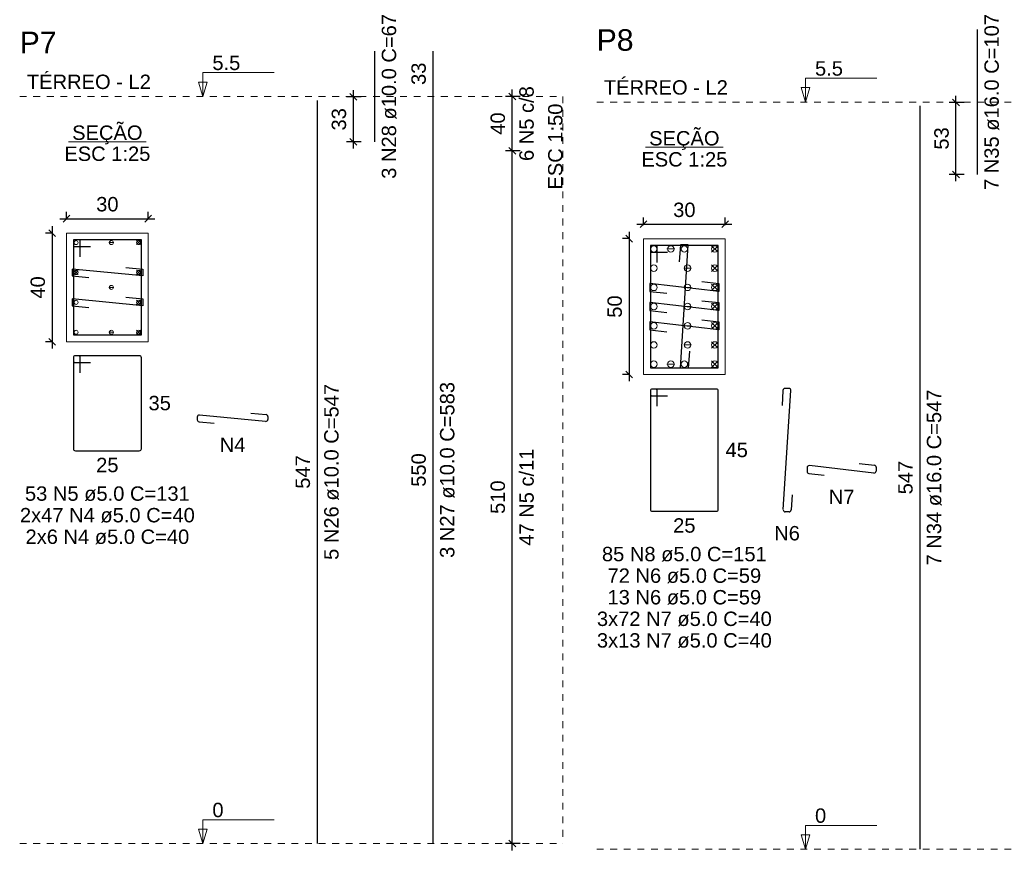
# Model space of a CAD drawing. Header units: millimetres. Extents: x 10 to 1250, y -62 to 528.
# Tile 124 of 256: x 217 to 232, y 166 to 179. Entities that reach past the tile are written whole.
import ezdxf

# ---------------------------------------------------------------- set-up
doc = ezdxf.new("R2010")
doc.units = ezdxf.units.MM
doc.header["$LTSCALE"] = 0.05
doc.linetypes.add('DOT', pattern=[6.35, 0, -6.35])
for name, color, linetype, lineweight in [('Descrição da armadura', 7, 'Continuous', 5), ('DT-Barras na forma', 2, 'Continuous', 30), ('DT-Barras no corte', 5, 'Continuous', 5), ('DT-Barras rebatidas', 2, 'Continuous', 30), ('DT-Cotas', 9, 'Continuous', 5), ('DT-Forma', 5, 'Continuous', 5), ('DT-Pontilhado', 9, 'DOT', 5), ('DT-Textos', 7, 'Continuous', 5), ('DT-Título', 3, 'Continuous', 20), ('Textos armaduras', 7, 'Continuous', 5)]:
    doc.layers.add(name, color=color, linetype=linetype, lineweight=lineweight)
doc.styles.add('Arial', font='arial.ttf')
doc.styles.get("Standard").update_dxf_attribs({"font": 'arial.ttf'})
doc.dimstyles.new('UM_25.000000', dxfattribs={"dimtxt": 0.18, "dimasz": 0.1, "dimexe": 0.1, "dimexo": 0.2, "dimgap": 0, "dimtad": 1, "dimtih": 1, "dimtoh": 1, "dimdec": 1, "dimlfac": 25, "dimzin": 0, "dimdsep": 46, "dimtxsty": 'Standard', "dimcen": 0.09, "dimdle": 0.1, "dimadec": 1, "dimazin": 2, "dimtfac": 1, "dimtdec": 4, "dimtofl": 0, "dimtmove": 0, "dimatfit": 3, "dimfxl": 1, "dimtolj": 1, "dimarcsym": 0})
doc.dimstyles.new('UM_50.000000', dxfattribs={"dimtxt": 0.18, "dimasz": 0.1, "dimexe": 0.1, "dimexo": 0.2, "dimgap": 0.1, "dimtad": 1, "dimdec": 1, "dimlfac": 50, "dimzin": 0, "dimdsep": 46, "dimtxsty": 'Standard', "dimblk": 'OBLIQUE', "dimcen": 0.09, "dimdle": 0.1, "dimadec": 1, "dimazin": 2, "dimtfac": 1, "dimtdec": 1, "dimtofl": 0, "dimtmove": 0, "dimatfit": 3, "dimldrblk": 'OBLIQUE', "dimfxl": 1, "dimtolj": 1, "dimarcsym": 1})

# ---------------------------------------------------------------- blocks, each defined once
blk = doc.blocks.new('_Oblique')
at = {"color": 0, "linetype": 'ByBlock', "lineweight": -2}
blk.add_line((-0.5, -0.5), (0.5, 0.5), dxfattribs=at)
blk = doc.blocks.new('*D1528')
at = {"layer": 'Defpoints', "color": 0, "transparency": 16777216}
for p in [(217.831, 175.517), (217.619, 173.917), (217.831, 173.917)]:
    blk.add_point(p, dxfattribs=at)
at = {"layer": 'DT-Cotas', "color": 0, "lineweight": -2, "transparency": 16777216}
for p, q in [((217.631, 175.517), (217.519, 175.517)), ((217.619, 175.617), (217.619, 173.817)), ((217.631, 173.917), (217.519, 173.917))]:
    blk.add_line(p, q, dxfattribs=at)
at = {"layer": 'DT-Cotas', "color": 0, "lineweight": -2, "transparency": 16777216, "xscale": 0.1, "yscale": 0.1, "zscale": 0.1}
for p, rotation in [((217.619, 175.517), 90), ((217.619, 173.917), 270)]:
    blk.add_blockref('_Oblique', p, dxfattribs=dict(at, rotation=rotation))
at = {"layer": 'DT-Cotas', "transparency": 16777216, "insert": (217.408, 174.717), "char_height": 0.2118, "attachment_point": 5, "rotation": 90, "style": 'Arial'}
blk.add_mtext('\\A1;40', dxfattribs=at)
blk = doc.blocks.new('*D1529')
at = {"layer": 'Defpoints', "color": 0, "transparency": 16777216}
for p in [(219.031, 175.729), (217.831, 175.517), (219.031, 175.517)]:
    blk.add_point(p, dxfattribs=at)
at = {"layer": 'DT-Cotas', "color": 0, "lineweight": -2, "transparency": 16777216}
for p, q in [((217.831, 175.717), (217.831, 175.829)), ((219.031, 175.717), (219.031, 175.829)), ((217.731, 175.729), (219.131, 175.729))]:
    blk.add_line(p, q, dxfattribs=at)
at = {"layer": 'DT-Cotas', "color": 0, "lineweight": -2, "transparency": 16777216, "xscale": 0.1, "yscale": 0.1, "zscale": 0.1, "rotation": 180}
blk.add_blockref('_Oblique', (217.831, 175.729), dxfattribs=at)
at = {"layer": 'DT-Cotas', "color": 0, "lineweight": -2, "transparency": 16777216, "xscale": 0.1, "yscale": 0.1, "zscale": 0.1}
blk.add_blockref('_Oblique', (219.031, 175.729), dxfattribs=at)
at = {"layer": 'DT-Cotas', "transparency": 16777216, "insert": (218.431, 175.941), "char_height": 0.2118, "attachment_point": 5, "rotation": 0.0057, "style": 'Arial'}
blk.add_mtext('\\A1;30', dxfattribs=at)
blk = doc.blocks.new('*D1530')
at = {"layer": 'Defpoints', "color": 0, "transparency": 16777216}
for p in [(222.052, 177.522), (222.369, 177.522), (222.369, 176.862)]:
    blk.add_point(p, dxfattribs=at)
at = {"layer": 'DT-Cotas', "color": 0, "lineweight": -2, "transparency": 16777216}
for p, q in [((222.169, 177.522), (221.952, 177.522)), ((222.052, 176.762), (222.052, 177.622)), ((222.169, 176.862), (221.952, 176.862))]:
    blk.add_line(p, q, dxfattribs=at)
at = {"layer": 'DT-Cotas', "color": 0, "lineweight": -2, "transparency": 16777216, "xscale": 0.1, "yscale": 0.1, "zscale": 0.1}
for p, rotation in [((222.052, 177.522), 90), ((222.052, 176.862), 270)]:
    blk.add_blockref('_Oblique', p, dxfattribs=dict(at, rotation=rotation))
at = {"layer": 'DT-Cotas', "transparency": 16777216, "insert": (221.84, 177.192), "char_height": 0.2118, "attachment_point": 5, "rotation": 90, "style": 'Arial'}
blk.add_mtext('\\A1;33', dxfattribs=at)
blk = doc.blocks.new('*D1531')
at = {"layer": 'Defpoints', "color": 0, "transparency": 16777216}
for p in [(224.391, 176.729), (224.709, 176.729), (224.709, 166.529)]:
    blk.add_point(p, dxfattribs=at)
at = {"layer": 'DT-Cotas', "color": 0, "lineweight": -2, "transparency": 16777216}
for p, q in [((224.391, 166.429), (224.391, 176.829)), ((224.509, 176.729), (224.291, 176.729)), ((224.509, 166.529), (224.291, 166.529))]:
    blk.add_line(p, q, dxfattribs=at)
at = {"layer": 'DT-Cotas', "color": 0, "lineweight": -2, "transparency": 16777216, "xscale": 0.1, "yscale": 0.1, "zscale": 0.1}
for p, rotation in [((224.391, 176.729), 90), ((224.391, 166.529), 270)]:
    blk.add_blockref('_Oblique', p, dxfattribs=dict(at, rotation=rotation))
blk = doc.blocks.new('*D1532')
at = {"layer": 'Defpoints', "color": 0, "transparency": 16777216}
for p in [(224.391, 177.529), (224.709, 177.529), (224.709, 176.729)]:
    blk.add_point(p, dxfattribs=at)
at = {"layer": 'DT-Cotas', "color": 0, "lineweight": -2, "transparency": 16777216}
for p, q in [((224.509, 177.529), (224.291, 177.529)), ((224.391, 176.629), (224.391, 177.629)), ((224.509, 176.729), (224.291, 176.729))]:
    blk.add_line(p, q, dxfattribs=at)
at = {"layer": 'DT-Cotas', "color": 0, "lineweight": -2, "transparency": 16777216, "xscale": 0.1, "yscale": 0.1, "zscale": 0.1}
for p, rotation in [((224.391, 177.529), 90), ((224.391, 176.729), 270)]:
    blk.add_blockref('_Oblique', p, dxfattribs=dict(at, rotation=rotation))
blk = doc.blocks.new('*D1533')
at = {"layer": 'Defpoints', "color": 0, "transparency": 16777216}
for p in [(224.391, 176.729), (224.709, 176.729), (224.709, 166.529)]:
    blk.add_point(p, dxfattribs=at)
at = {"layer": 'DT-Cotas', "color": 0, "lineweight": -2, "transparency": 16777216}
for p, q in [((224.391, 166.429), (224.391, 176.829)), ((224.509, 176.729), (224.291, 176.729)), ((224.509, 166.529), (224.291, 166.529))]:
    blk.add_line(p, q, dxfattribs=at)
at = {"layer": 'DT-Cotas', "color": 0, "lineweight": -2, "transparency": 16777216, "xscale": 0.1, "yscale": 0.1, "zscale": 0.1}
for p, rotation in [((224.391, 176.729), 90), ((224.391, 166.529), 270)]:
    blk.add_blockref('_Oblique', p, dxfattribs=dict(at, rotation=rotation))
blk = doc.blocks.new('*D1534')
at = {"layer": 'Defpoints', "color": 0, "transparency": 16777216}
for p in [(224.391, 177.529), (224.709, 177.529), (224.709, 176.729)]:
    blk.add_point(p, dxfattribs=at)
at = {"layer": 'DT-Cotas', "color": 0, "lineweight": -2, "transparency": 16777216}
for p, q in [((224.509, 177.529), (224.291, 177.529)), ((224.391, 176.629), (224.391, 177.629)), ((224.509, 176.729), (224.291, 176.729))]:
    blk.add_line(p, q, dxfattribs=at)
at = {"layer": 'DT-Cotas', "color": 0, "lineweight": -2, "transparency": 16777216, "xscale": 0.1, "yscale": 0.1, "zscale": 0.1}
for p, rotation in [((224.391, 177.529), 90), ((224.391, 176.729), 270)]:
    blk.add_blockref('_Oblique', p, dxfattribs=dict(at, rotation=rotation))
blk = doc.blocks.new('*D1535')
at = {"layer": 'Defpoints', "color": 0, "transparency": 16777216}
for p in [(226.323, 175.435), (226.111, 173.435), (226.323, 173.435)]:
    blk.add_point(p, dxfattribs=at)
at = {"layer": 'DT-Cotas', "color": 0, "lineweight": -2, "transparency": 16777216}
for p, q in [((226.111, 175.535), (226.111, 173.335)), ((226.123, 175.435), (226.011, 175.435)), ((226.123, 173.435), (226.011, 173.435))]:
    blk.add_line(p, q, dxfattribs=at)
at = {"layer": 'DT-Cotas', "color": 0, "lineweight": -2, "transparency": 16777216, "xscale": 0.1, "yscale": 0.1, "zscale": 0.1}
for p, rotation in [((226.111, 175.435), 90), ((226.111, 173.435), 270)]:
    blk.add_blockref('_Oblique', p, dxfattribs=dict(at, rotation=rotation))
at = {"layer": 'DT-Cotas', "transparency": 16777216, "insert": (225.899, 174.435), "char_height": 0.2118, "attachment_point": 5, "rotation": 90, "style": 'Arial'}
blk.add_mtext('\\A1;50', dxfattribs=at)
blk = doc.blocks.new('*D1536')
at = {"layer": 'Defpoints', "color": 0, "transparency": 16777216}
for p in [(227.523, 175.647), (226.323, 175.435), (227.523, 175.435)]:
    blk.add_point(p, dxfattribs=at)
at = {"layer": 'DT-Cotas', "color": 0, "lineweight": -2, "transparency": 16777216}
for p, q in [((226.223, 175.647), (227.623, 175.647)), ((226.323, 175.635), (226.323, 175.747)), ((227.523, 175.635), (227.523, 175.747))]:
    blk.add_line(p, q, dxfattribs=at)
at = {"layer": 'DT-Cotas', "color": 0, "lineweight": -2, "transparency": 16777216, "xscale": 0.1, "yscale": 0.1, "zscale": 0.1, "rotation": 180}
blk.add_blockref('_Oblique', (226.323, 175.647), dxfattribs=at)
at = {"layer": 'DT-Cotas', "color": 0, "lineweight": -2, "transparency": 16777216, "xscale": 0.1, "yscale": 0.1, "zscale": 0.1}
blk.add_blockref('_Oblique', (227.523, 175.647), dxfattribs=at)
at = {"layer": 'DT-Cotas', "transparency": 16777216, "insert": (226.923, 175.858), "char_height": 0.2118, "attachment_point": 5, "rotation": 0.0057, "style": 'Arial'}
blk.add_mtext('\\A1;30', dxfattribs=at)
blk = doc.blocks.new('*D1537')
at = {"layer": 'Defpoints', "color": 0, "transparency": 16777216}
for p in [(230.921, 177.44), (231.239, 177.44), (231.239, 176.38)]:
    blk.add_point(p, dxfattribs=at)
at = {"layer": 'DT-Cotas', "color": 0, "lineweight": -2, "transparency": 16777216}
for p, q in [((230.921, 176.28), (230.921, 177.54)), ((231.039, 177.44), (230.821, 177.44)), ((231.039, 176.38), (230.821, 176.38))]:
    blk.add_line(p, q, dxfattribs=at)
at = {"layer": 'DT-Cotas', "color": 0, "lineweight": -2, "transparency": 16777216, "xscale": 0.1, "yscale": 0.1, "zscale": 0.1}
for p, rotation in [((230.921, 177.44), 90), ((230.921, 176.38), 270)]:
    blk.add_blockref('_Oblique', p, dxfattribs=dict(at, rotation=rotation))
at = {"layer": 'DT-Cotas', "transparency": 16777216, "insert": (230.709, 176.91), "char_height": 0.2118, "attachment_point": 5, "rotation": 90, "style": 'Arial'}
blk.add_mtext('\\A1;53', dxfattribs=at)

msp = doc.modelspace()

# ---------------------------------------------------------------- linework, layer by layer
at = {"layer": 'DT-Barras na forma'}
for points in [[(218.0312, 175.1673), (218.0312, 175.4173), (217.9312, 175.4173), (217.9312, 174.0173), (218.9312, 174.0173), (218.9312, 175.4173), (217.9312, 175.4173), (217.9312, 175.3173), (218.1812, 175.3173)], [(226.5231, 175.0848), (226.5231, 175.3348), (226.4231, 175.3348), (226.4231, 173.5348), (227.4231, 173.5348), (227.4231, 175.3348), (226.4231, 175.3348), (226.4231, 175.2348), (226.6731, 175.2348)], [(226.9975, 173.7763), (226.9815, 173.5268), (226.8647, 173.5268), (226.9815, 175.3428), (226.8647, 175.3428), (226.8486, 175.0934)], [(218.7023, 175.0113), (218.9512, 174.9873), (218.9512, 174.8873), (217.9112, 174.9873), (217.9112, 174.8873), (218.16, 174.8634)], [(227.1827, 174.8045), (227.4311, 174.7759), (227.4311, 174.6591), (226.4151, 174.7759), (226.4151, 174.6591), (226.6634, 174.6306)], [(218.7023, 174.5713), (218.9512, 174.5473), (218.9512, 174.4473), (217.9112, 174.5473), (217.9112, 174.4473), (218.16, 174.4234)], [(227.1827, 174.5218), (227.4311, 174.4932), (227.4311, 174.3764), (226.4151, 174.4932), (226.4151, 174.3764), (226.6634, 174.3479)], [(227.1827, 174.2391), (227.4311, 174.2106), (227.4311, 174.0938), (226.4151, 174.2106), (226.4151, 174.0938), (226.6634, 174.0652)]]:
    msp.add_lwpolyline(points, dxfattribs=at)
at = {"layer": 'DT-Barras no corte'}
for p, q in [((218.4552, 175.3773), (218.5272, 175.3773)), ((218.8612, 175.3473), (218.9212, 175.4073)), ((218.8612, 175.4073), (218.9212, 175.3473)), ((226.6655, 175.2828), (226.7807, 175.2828)), ((227.3231, 175.2348), (227.4191, 175.3308)), ((227.3231, 175.3308), (227.4191, 175.2348)), ((217.9412, 174.9073), (218.0012, 174.9673)), ((217.9412, 174.9673), (218.0012, 174.9073)), ((218.8612, 174.9073), (218.9212, 174.9673)), ((218.8612, 174.9673), (218.9212, 174.9073)), ((226.9135, 175.0002), (227.0287, 175.0002)), ((227.3231, 174.9522), (227.4191, 175.0482)), ((227.3231, 175.0482), (227.4191, 174.9522)), ((227.3231, 174.6695), (227.4191, 174.7655)), ((227.3231, 174.7655), (227.4191, 174.6695)), ((218.4552, 174.7173), (218.5272, 174.7173)), ((226.9135, 174.7175), (227.0287, 174.7175)), ((218.8612, 174.4673), (218.9212, 174.5273)), ((218.8612, 174.5273), (218.9212, 174.4673)), ((227.3231, 174.3868), (227.4191, 174.4828)), ((227.3231, 174.4828), (227.4191, 174.3868)), ((226.9135, 174.4348), (227.0287, 174.4348)), ((227.3231, 174.1042), (227.4191, 174.2002)), ((227.3231, 174.2002), (227.4191, 174.1042)), ((218.4552, 174.0573), (218.5272, 174.0573)), ((218.8612, 174.0273), (218.9212, 174.0873)), ((218.8612, 174.0873), (218.9212, 174.0273)), ((226.9135, 174.1522), (227.0287, 174.1522)), ((227.3231, 173.8215), (227.4191, 173.9175)), ((227.3231, 173.9175), (227.4191, 173.8215)), ((226.9135, 173.8695), (227.0287, 173.8695)), ((227.3231, 173.5388), (227.4191, 173.6348)), ((227.3231, 173.6348), (227.4191, 173.5388)), ((226.6655, 173.5868), (226.7807, 173.5868))]:
    msp.add_line(p, q, dxfattribs=at)
for centre, radius in [((217.9712, 175.3773), 0.03), ((218.4912, 175.3773), 0.03), ((218.8912, 175.3773), 0.03), ((226.4751, 175.2828), 0.048), ((226.7231, 175.2828), 0.048), ((226.9231, 175.2828), 0.048), ((227.3711, 175.2828), 0.048), ((217.9712, 174.9373), 0.03), ((218.8912, 174.9373), 0.03), ((226.4751, 175.0002), 0.048), ((226.9711, 175.0002), 0.048), ((227.3711, 175.0002), 0.048), ((226.4751, 174.7175), 0.048), ((226.9711, 174.7175), 0.048), ((227.3711, 174.7175), 0.048), ((218.4912, 174.7173), 0.03), ((217.9712, 174.4973), 0.03), ((218.8912, 174.4973), 0.03), ((226.4751, 174.4348), 0.048), ((226.9711, 174.4348), 0.048), ((227.3711, 174.4348), 0.048), ((226.4751, 174.1522), 0.048), ((226.9711, 174.1522), 0.048), ((227.3711, 174.1522), 0.048), ((217.9712, 174.0573), 0.03), ((218.4912, 174.0573), 0.03), ((218.8912, 174.0573), 0.03), ((226.4751, 173.8695), 0.048), ((226.9711, 173.8695), 0.048), ((227.3711, 173.8695), 0.048), ((226.4751, 173.5868), 0.048), ((226.7231, 173.5868), 0.048), ((226.9231, 173.5868), 0.048), ((227.3711, 173.5868), 0.048)]:
    msp.add_circle(centre, radius, dxfattribs=at)
at = {"layer": 'DT-Barras rebatidas'}
for p, q in [((231.2388, 176.3795), (231.2388, 178.5144)), ((222.3693, 176.8623), (222.3693, 178.1966)), ((223.2265, 177.5294), (223.2265, 178.1966)), ((223.2265, 166.5294), (223.2265, 177.5294)), ((221.5221, 166.5294), (221.5221, 177.4714)), ((230.3916, 166.4469), (230.3916, 177.3889)), ((217.9312, 173.6814), (217.9312, 172.3414)), ((217.9312, 173.6814), (217.9312, 173.6414)), ((218.0012, 173.7114), (217.9612, 173.7114)), ((218.9012, 173.7114), (217.9612, 173.7114)), ((217.9612, 173.6114), (218.1812, 173.6114)), ((218.0312, 173.4614), (218.0312, 173.6814)), ((218.9312, 172.3414), (218.9312, 173.6814)), ((226.4231, 173.1909), (226.4231, 171.4509)), ((226.4231, 173.1909), (226.4231, 173.1509)), ((226.4931, 173.2209), (226.4531, 173.2209)), ((227.3931, 173.2209), (226.4531, 173.2209)), ((226.5231, 172.9709), (226.5231, 173.1909)), ((227.4231, 171.4509), (227.4231, 173.1909)), ((228.3745, 173.2009), (228.3603, 172.9795)), ((228.3784, 171.4449), (228.4911, 173.197)), ((228.4611, 173.2289), (228.4045, 173.2289)), ((226.4531, 173.1209), (226.6731, 173.1209)), ((219.7533, 172.8084), (219.7533, 172.7687)), ((219.7804, 172.7388), (220.0021, 172.7175)), ((220.7604, 172.7446), (219.7861, 172.8383)), ((220.5444, 172.8654), (220.7661, 172.844)), ((220.7933, 172.8142), (220.7933, 172.7744)), ((217.9612, 172.3114), (218.9012, 172.3114)), ((228.7302, 172.063), (228.7302, 172.0066)), ((229.7128, 171.9837), (228.7637, 172.0928)), ((229.4979, 172.1252), (229.7197, 172.0997)), ((229.7462, 172.0699), (229.7462, 172.0135)), ((228.7568, 171.9768), (228.9786, 171.9513)), ((228.5092, 171.6624), (228.4949, 171.441)), ((226.4531, 171.4209), (227.3931, 171.4209)), ((228.465, 171.4129), (228.4083, 171.4129))]:
    msp.add_line(p, q, dxfattribs=at)
for centre, start, end in [((217.9612, 173.6814), 90, 180), ((217.9612, 173.6814), 90, 180), ((217.9612, 173.6414), 180, 270), ((218.0012, 173.6814), 0, 90), ((218.9012, 173.6814), 0, 90), ((226.4531, 173.1909), 90, 180), ((226.4531, 173.1909), 90, 180), ((226.4931, 173.1909), 0, 90), ((227.3931, 173.1909), 0, 90), ((228.4045, 173.1989), 90, 176.31997), ((228.4611, 173.1989), 356.31997, 90), ((226.4531, 173.1509), 180, 270), ((219.7833, 172.8084), 84.50768, 180), ((219.7833, 172.7687), 180, 264.50768), ((220.7633, 172.7744), 264.50768, 0), ((220.7633, 172.8142), 0, 84.50768), ((217.9612, 172.3414), 180, 270), ((218.9012, 172.3414), 270, 0), ((228.7602, 172.063), 83.44203, 180), ((229.7162, 172.0135), 263.44203, 0), ((229.7162, 172.0699), 0, 83.44203), ((228.7602, 172.0066), 180, 263.44203), ((226.4531, 171.4509), 180, 270), ((227.3931, 171.4509), 270, 0), ((228.4083, 171.4429), 176.31997, 270), ((228.465, 171.4429), 270, 356.31997)]:
    msp.add_arc(centre, 0.03, start, end, dxfattribs=at)
at = {"layer": 'DT-Forma'}
for points in [[(217.8312, 173.9173), (219.0312, 173.9173), (219.0312, 175.5173), (217.8312, 175.5173), (217.8312, 173.9173)], [(226.3231, 173.4348), (227.5231, 173.4348), (227.5231, 175.4348), (226.3231, 175.4348), (226.3231, 173.4348)]]:
    msp.add_lwpolyline(points, close=True, dxfattribs=at)
at = {"layer": 'DT-Pontilhado', "ltscale": 0.2}
for p, q in [((217.1409, 177.5294), (225.1327, 177.5294)), ((225.1327, 177.5294), (225.1327, 166.5294)), ((225.6327, 177.4469), (234.0022, 177.4469)), ((217.1409, 166.5294), (225.1327, 166.5294)), ((225.6327, 166.4469), (234.0022, 166.4469))]:
    msp.add_line(p, q, dxfattribs=at)
at = {"layer": 'DT-Textos'}
for p, q in [((217.859, 176.8623), (219.0034, 176.8623)), ((226.3508, 176.7798), (227.4953, 176.7798))]:
    msp.add_line(p, q, dxfattribs=at)
for points in [[(219.8367, 177.5294), (219.9003, 177.7412), (219.7732, 177.7412), (219.8367, 177.5294), (219.8367, 177.8794), (220.8867, 177.8794)], [(228.7062, 177.4469), (228.7698, 177.6587), (228.6427, 177.6587), (228.7062, 177.4469), (228.7062, 177.7969), (229.7562, 177.7969)], [(219.8367, 166.5294), (219.9003, 166.7412), (219.7732, 166.7412), (219.8367, 166.5294), (219.8367, 166.8794), (220.8867, 166.8794)], [(228.7062, 166.4469), (228.7698, 166.6587), (228.6427, 166.6587), (228.7062, 166.4469), (228.7062, 166.7969), (229.7562, 166.7969)]]:
    msp.add_lwpolyline(points, dxfattribs=at)

# ---------------------------------------------------------------- texts
at = {"layer": 'Descrição da armadura', "linetype": 'Continuous', "char_height": 0.2118, "attachment_point": 8, "rotation": 90, "line_spacing_factor": 0.798, "style": 'Arial'}
for s, insert, width in [('3 N28 ø10.0 C=67', (222.687, 177.5294), 4.8647), ('7 N35 ø16.0 C=107', (231.5565, 177.4469), 5.194653), ('6 N5 c/8', (224.7091, 177.1294), 2.209437), ('5 N26 ø10.0 C=547', (221.8398, 172.0004), 5.194653), ('3 N27 ø10.0 C=583', (223.5442, 172.0294), 5.194653), ('7 N34 ø16.0 C=547', (230.7093, 171.9179), 5.194653), ('47 N5 c/11', (224.7091, 171.6294), 2.869342)]:
    msp.add_mtext(s, dxfattribs=dict(at, insert=insert, width=width))
at = {"layer": 'Descrição da armadura', "linetype": 'Continuous', "char_height": 0.2118, "attachment_point": 8, "line_spacing_factor": 0.798, "style": 'Arial'}
for s, insert, width in [('N4', (220.2733, 172.2939), 0.758398), ('53 N5 ø5.0 C=131', (218.4312, 171.5701), 4.8647), ('N7', (229.2382, 171.5277), 0.758398), ('2x47 N4 ø5.0 C=40', (218.4312, 171.2524), 5.097485), ('2x6 N4 ø5.0 C=40', (218.4312, 170.9347), 4.771614), ('N6', (228.4347, 170.9893), 0.758398), ('85 N8 ø5.0 C=151', (226.9231, 170.6796), 4.8647), ('72 N6 ø5.0 C=59', (226.9231, 170.3619), 4.478645), ('13 N6 ø5.0 C=59', (226.9231, 170.0442), 4.478645), ('3x72 N7 ø5.0 C=40', (226.9231, 169.7265), 5.097485), ('3x13 N7 ø5.0 C=40', (226.9231, 169.4088), 5.097485)]:
    msp.add_mtext(s, dxfattribs=dict(at, insert=insert, width=width))
at = {"layer": 'DT-Cotas', "linetype": 'Continuous', "char_height": 0.2118, "attachment_point": 8, "rotation": 90, "line_spacing_factor": 0.798, "style": 'Arial'}
for s, insert, width in [('40', (224.2855, 177.1294), 0.659905), ('510', (224.2855, 171.6294), 0.989858)]:
    msp.add_mtext(s, dxfattribs=dict(at, insert=insert, width=width))
at = {"layer": 'DT-Textos', "char_height": 0.2118, "attachment_point": 7, "line_spacing_factor": 0.798, "style": 'Arial'}
for s, insert, width in [('5.5', (219.9767, 177.9144), 0.814533), ('5.5', (228.8462, 177.8319), 0.814533), ('0', (219.9767, 166.9144), 0.325871), ('0', (228.8462, 166.8319), 0.325871)]:
    msp.add_mtext(s, dxfattribs=dict(at, insert=insert, width=width))
at = {"layer": 'DT-Textos', "linetype": 'Continuous', "char_height": 0.2118, "line_spacing_factor": 0.798, "style": 'Arial'}
for s, insert, width, attachment_point in [('TÉRREO - L2', (217.2468, 177.6353), 3.614044, 7), ('TÉRREO - L2', (225.7386, 177.5528), 3.614044, 7), ('SEÇÃO', (218.4308, 176.8241), 2.051353, 8), ('SEÇÃO', (226.9228, 176.7421), 2.051353, 8), ('ESC 1:25', (218.4312, 176.5763), 2.507973, 8), ('ESC 1:25', (226.9231, 176.4938), 2.507973, 8)]:
    msp.add_mtext(s, dxfattribs=dict(at, insert=insert, width=width, attachment_point=attachment_point))
at = {"layer": 'DT-Textos', "linetype": 'Continuous', "insert": (225.1327, 177.4235), "char_height": 0.2118, "width": 2.507973, "attachment_point": 9, "rotation": 90, "line_spacing_factor": 0.798, "style": 'Arial'}
msp.add_mtext('ESC 1:50', dxfattribs=at)
at = {"layer": 'DT-Título', "linetype": 'Continuous', "char_height": 0.3177, "width": 1.194477, "attachment_point": 7, "line_spacing_factor": 0.798, "style": 'Arial'}
for s, insert in [('P7', (217.1409, 178.1648)), ('P8', (225.6327, 178.1967))]:
    msp.add_mtext(s, dxfattribs=dict(at, insert=insert))
at = {"layer": 'Textos armaduras', "linetype": 'Continuous', "char_height": 0.2118, "attachment_point": 7, "rotation": 90, "line_spacing_factor": 0.798, "style": 'Arial'}
for s, insert, width in [('33', (223.1206, 177.698), 0.659905), ('547', (221.4162, 171.753), 0.989858), ('550', (223.1206, 171.782), 0.989858), ('547', (230.2857, 171.6705), 0.989858)]:
    msp.add_mtext(s, dxfattribs=dict(at, insert=insert, width=width))
at = {"layer": 'Textos armaduras', "linetype": 'Continuous', "char_height": 0.2118, "width": 0.659905, "attachment_point": 7, "line_spacing_factor": 0.798, "style": 'Arial'}
for s, insert in [('35', (219.0371, 172.9055)), ('45', (227.529, 172.215)), ('25', (218.2662, 171.9937)), ('25', (226.7581, 171.1032))]:
    msp.add_mtext(s, dxfattribs=dict(at, insert=insert))

# ---------------------------------------------------------------- dimensions: what is measured, and where the dimension line sits
at = {"layer": 'DT-Cotas'}
for base, p1, p2, dimstyle, override, picture, middle in [((222.0516, 177.5223), (222.3693, 176.8623), (222.3693, 177.5223), 'UM_50.000000', {"dimtxt": 0.2118, "dimasz": 0.1, "dimexe": 0.1, "dimexo": 0.2, "dimtad": 1, "dimtih": 0, "dimtoh": 0, "dimdec": 1, "dimlfac": 50, "dimzin": 8, "dimtxsty": 'Arial', "dimblk": 'Oblique', "dimblk1": 'Oblique', "dimblk2": 'Oblique', "dimsah": 1, "dimdle": 0.1, "dimse1": 0, "dimse2": 0, "dimclrt": 256, "dimadec": 1, "dimazin": 3, "dimtmove": 2, "dimldrblk": 'Oblique'}, '*D1530', (221.8398, 177.1923)), ((230.9211, 177.4395), (231.2388, 176.3795), (231.2388, 177.4395), 'UM_50.000000', {"dimtxt": 0.2118, "dimasz": 0.1, "dimexe": 0.1, "dimexo": 0.2, "dimtad": 1, "dimtih": 0, "dimtoh": 0, "dimdec": 1, "dimlfac": 50, "dimzin": 8, "dimtxsty": 'Arial', "dimblk": 'Oblique', "dimblk1": 'Oblique', "dimblk2": 'Oblique', "dimsah": 1, "dimdle": 0.1, "dimse1": 0, "dimse2": 0, "dimclrt": 256, "dimadec": 1, "dimazin": 3, "dimtmove": 2, "dimldrblk": 'Oblique'}, '*D1537', (230.7093, 176.9095)), ((217.6194, 173.9173), (217.8312, 175.5173), (217.8312, 173.9173), 'UM_25.000000', {"dimtxt": 0.2118, "dimasz": 0.1, "dimexe": 0.1, "dimexo": 0.2, "dimtad": 1, "dimtih": 0, "dimtoh": 0, "dimdec": 1, "dimlfac": 25, "dimzin": 8, "dimtxsty": 'Arial', "dimblk": 'Oblique', "dimblk1": 'Oblique', "dimblk2": 'Oblique', "dimsah": 1, "dimdle": 0.1, "dimse1": 0, "dimse2": 0, "dimclrt": 256, "dimadec": 1, "dimazin": 3, "dimtmove": 2, "dimldrblk": 'Oblique'}, '*D1528', (217.4076, 174.7173)), ((226.1113, 173.4348), (226.3231, 175.4348), (226.3231, 173.4348), 'UM_25.000000', {"dimtxt": 0.2118, "dimasz": 0.1, "dimexe": 0.1, "dimexo": 0.2, "dimtad": 1, "dimtih": 0, "dimtoh": 0, "dimdec": 1, "dimlfac": 25, "dimzin": 8, "dimtxsty": 'Arial', "dimblk": 'Oblique', "dimblk1": 'Oblique', "dimblk2": 'Oblique', "dimsah": 1, "dimdle": 0.1, "dimse1": 0, "dimse2": 0, "dimclrt": 256, "dimadec": 1, "dimazin": 3, "dimtmove": 2, "dimldrblk": 'Oblique'}, '*D1535', (225.8995, 174.4348))]:
    dim = msp.add_linear_dim(base=base, p1=p1, p2=p2, angle=90, dimstyle=dimstyle, override=override, dxfattribs=at)
    dim.commit()
    dim.dimension.update_dxf_attribs({"geometry": picture, "text_midpoint": middle, "dimtype": 160, "text_rotation": 90})
for base, p1, p2, picture, middle in [((224.3914, 177.5294), (224.7091, 176.7294), (224.7091, 177.5294), '*D1532', (224.1796, 177.1294)), ((224.3914, 177.5294), (224.7091, 176.7294), (224.7091, 177.5294), '*D1534', (224.1796, 177.1294)), ((224.3914, 176.7294), (224.7091, 166.5294), (224.7091, 176.7294), '*D1531', (224.1796, 171.6294)), ((224.3914, 176.7294), (224.7091, 166.5294), (224.7091, 176.7294), '*D1533', (224.1796, 171.6294))]:
    dim = msp.add_linear_dim(base=base, p1=p1, p2=p2, angle=90, text=' ', dimstyle='UM_50.000000', override={"dimtxt": 0.2118, "dimasz": 0.1, "dimexe": 0.1, "dimexo": 0.2, "dimtad": 1, "dimtih": 0, "dimtoh": 0, "dimdec": 1, "dimlfac": 50, "dimzin": 8, "dimtxsty": 'Arial', "dimblk": 'Oblique', "dimblk1": 'Oblique', "dimblk2": 'Oblique', "dimsah": 1, "dimdle": 0.1, "dimse1": 0, "dimse2": 0, "dimclrt": 256, "dimadec": 1, "dimazin": 3, "dimtmove": 2, "dimldrblk": 'Oblique'}, dxfattribs=at)
    dim.commit()
    dim.dimension.update_dxf_attribs({"geometry": picture, "text_midpoint": middle, "dimtype": 160, "text_rotation": 90})
for base, p1, p2, picture, middle in [((219.0312, 175.7291), (217.8312, 175.5173), (219.0312, 175.5173), '*D1529', (218.4312, 175.9409)), ((227.5231, 175.6466), (226.3231, 175.4348), (227.5231, 175.4348), '*D1536', (226.9231, 175.8584))]:
    dim = msp.add_linear_dim(base=base, p1=p1, p2=p2, dimstyle='UM_25.000000', override={"dimtxt": 0.2118, "dimasz": 0.1, "dimexe": 0.1, "dimexo": 0.2, "dimtad": 1, "dimtih": 0, "dimtoh": 0, "dimdec": 1, "dimlfac": 25, "dimzin": 8, "dimtxsty": 'Arial', "dimblk": 'Oblique', "dimblk1": 'Oblique', "dimblk2": 'Oblique', "dimsah": 1, "dimdle": 0.1, "dimse1": 0, "dimse2": 0, "dimclrt": 256, "dimadec": 1, "dimazin": 3, "dimtmove": 2, "dimldrblk": 'Oblique'}, dxfattribs=at)
    dim.commit()
    dim.dimension.update_dxf_attribs({"geometry": picture, "text_midpoint": middle, "dimtype": 160, "text_rotation": 0.00573})

doc.saveas('drawing.dxf')
